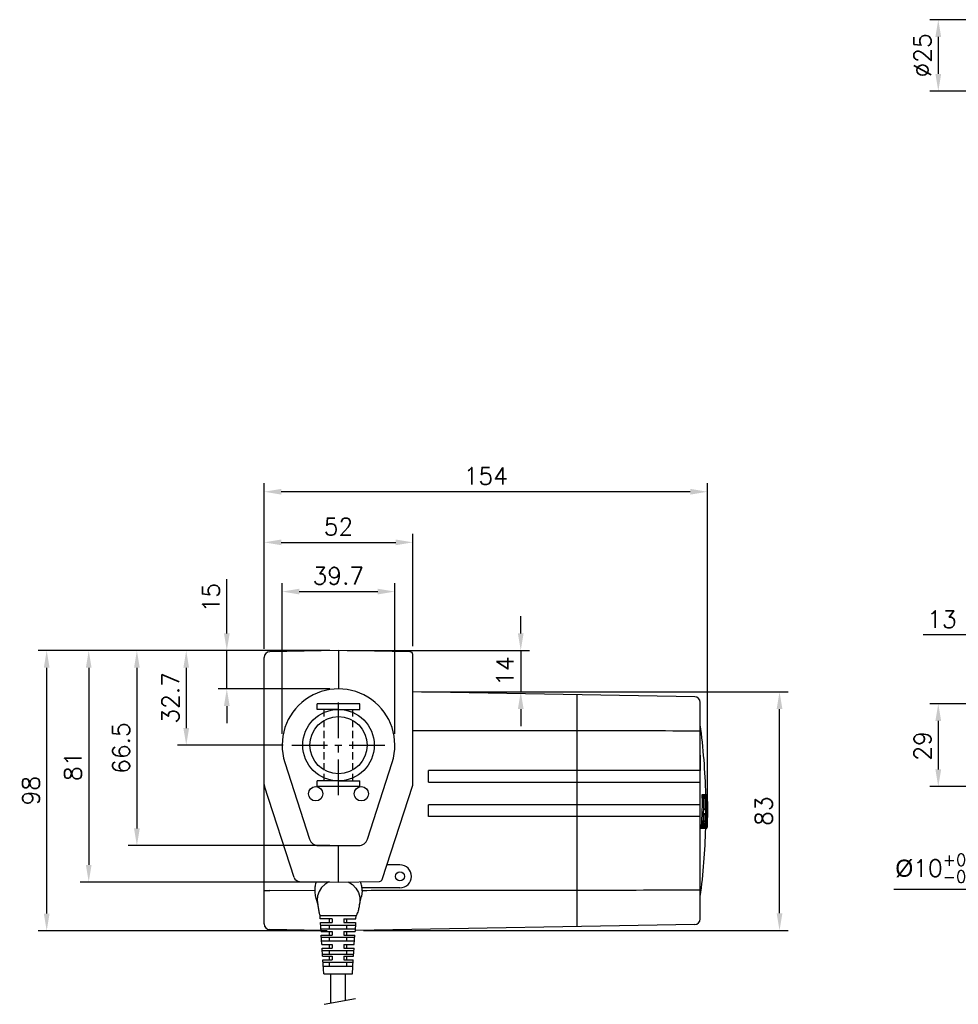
# Model space of a CAD drawing. Extents: x 229 to 1209, y 37 to 452.
# Tile 1 of 3: x 229 to 558, y 71 to 416. Entities that reach past the tile are written whole.
import ezdxf

# ---------------------------------------------------------------- set-up
doc = ezdxf.new("R2010")
doc.units = 0
doc.header["$LTSCALE"] = 10
doc.header["$MEASUREMENT"] = 0
doc.header["$PDMODE"] = 3
doc.linetypes.add('CENTER', pattern=[2, 1.25, -0.25, 0.25, -0.25])
doc.linetypes.add('HIDDEN', pattern=[0.375, 0.25, -0.125])
doc.layers.get('0').update_dxf_attribs({"linetype": 'CONTINUOUS'})
doc.layers.get('DEFPOINTS').update_dxf_attribs({"linetype": 'CONTINUOUS'})
for name, color, linetype in [('CENTER', 7, 'CENTER'), ('DIM', 7, 'CONTINUOUS'), ('HIDDEN', 7, 'HIDDEN')]:
    doc.layers.add(name, color=color, linetype=linetype)
doc.styles.get("Standard").update_dxf_attribs({"font": 'txt.shx'})
doc.dimstyles.new('W_8', dxfattribs={"dimtxt": 8, "dimasz": 3, "dimexe": 3, "dimexo": 3, "dimgap": 2.5, "dimtad": 1, "dimdec": 3, "dimtxsty": 'STANDARD', "dimblk1": 'OPEN', "dimblk2": 'OPEN', "dimsah": 1, "dimcen": -2.5, "dimclrd": 256, "dimclre": 256, "dimclrt": 256, "dimazin": 3, "dimtfac": 0.8, "dimtmove": 0, "dimatfit": 3, "dimtolj": 1})

# ---------------------------------------------------------------- blocks, each defined once
blk = doc.blocks.new('*D3')
at = {"layer": 'DEFPOINTS', "color": 0}
for p in [(366.85, 180.72), (495.05, 180.72), (346.65, 97.27)]:
    blk.add_point(p, dxfattribs=at)
at = {"layer": 'DIM'}
for p, q in [((369.85, 180.72), (498.05, 180.72)), ((495.05, 103.27), (495.05, 174.72)), ((349.65, 97.27), (498.05, 97.27))]:
    blk.add_line(p, q, dxfattribs=at)
for points in [[(494.05, 174.72), (496.05, 174.72), (495.05, 180.72)], [(494.05, 103.27), (496.05, 103.27), (495.05, 97.27)]]:
    blk.add_solid(points, dxfattribs=at)
at = {"layer": 'DIM', "insert": (489.55, 139), "char_height": 6, "attachment_point": 5, "rotation": 90}
blk.add_mtext('\\A1;83', dxfattribs=at)
blk = doc.blocks.new('*D4')
at = {"layer": 'DEFPOINTS', "color": 0}
for p in [(314.85, 250.71), (314.85, 192.75), (469.85, 140.17)]:
    blk.add_point(p, dxfattribs=at)
at = {"layer": 'DIM'}
for p, q in [((314.85, 195.75), (314.85, 253.71)), ((469.85, 143.17), (469.85, 253.71)), ((463.85, 250.71), (320.85, 250.71))]:
    blk.add_line(p, q, dxfattribs=at)
for points in [[(320.85, 251.71), (320.85, 249.71), (314.85, 250.71)], [(463.85, 251.71), (463.85, 249.71), (469.85, 250.71)]]:
    blk.add_solid(points, dxfattribs=at)
at = {"layer": 'DIM', "insert": (392.35, 256.21), "char_height": 6, "attachment_point": 5}
blk.add_mtext('\\A1;154', dxfattribs=at)
blk = doc.blocks.new('*D5')
at = {"layer": 'DEFPOINTS', "color": 0}
for p in [(340.85, 195.17), (270.36, 126.97), (340.85, 126.97)]:
    blk.add_point(p, dxfattribs=at)
at = {"layer": 'DIM'}
for p, q in [((337.85, 195.17), (267.36, 195.17)), ((270.36, 189.17), (270.36, 132.97)), ((337.85, 126.97), (267.36, 126.97))]:
    blk.add_line(p, q, dxfattribs=at)
for points in [[(269.36, 189.17), (271.36, 189.17), (270.36, 195.17)], [(269.36, 132.97), (271.36, 132.97), (270.36, 126.97)]]:
    blk.add_solid(points, dxfattribs=at)
at = {"layer": 'DIM', "insert": (264.86, 161.07), "char_height": 6, "attachment_point": 5, "rotation": 90}
blk.add_mtext('\\A1;66.5', dxfattribs=at)
blk = doc.blocks.new('*D6')
at = {"layer": 'DEFPOINTS', "color": 0}
for p in [(340.85, 195.17), (253.52, 114.17), (340.85, 114.17)]:
    blk.add_point(p, dxfattribs=at)
at = {"layer": 'DIM'}
for p, q in [((337.85, 195.17), (250.52, 195.17)), ((253.52, 189.17), (253.52, 120.17)), ((337.85, 114.17), (250.52, 114.17))]:
    blk.add_line(p, q, dxfattribs=at)
for points in [[(252.52, 189.17), (254.52, 189.17), (253.52, 195.17)], [(252.52, 120.17), (254.52, 120.17), (253.52, 114.17)]]:
    blk.add_solid(points, dxfattribs=at)
at = {"layer": 'DIM', "insert": (248.02, 154.67), "char_height": 6, "attachment_point": 5, "rotation": 90}
blk.add_mtext('\\A1;81', dxfattribs=at)
blk = doc.blocks.new('*D7')
at = {"layer": 'DEFPOINTS', "color": 0}
for p in [(238.82, 195.17), (340.85, 195.17), (339.85, 97.17)]:
    blk.add_point(p, dxfattribs=at)
at = {"layer": 'DIM'}
for p, q in [((337.85, 195.17), (235.82, 195.17)), ((238.82, 103.17), (238.82, 189.17)), ((336.85, 97.17), (235.82, 97.17))]:
    blk.add_line(p, q, dxfattribs=at)
for points in [[(237.82, 189.17), (239.82, 189.17), (238.82, 195.17)], [(237.82, 103.17), (239.82, 103.17), (238.82, 97.17)]]:
    blk.add_solid(points, dxfattribs=at)
at = {"layer": 'DIM', "insert": (233.32, 146.17), "char_height": 6, "attachment_point": 5, "rotation": 90}
blk.add_mtext('\\A1;98', dxfattribs=at)
blk = doc.blocks.new('*D8')
at = {"layer": 'DEFPOINTS', "color": 0}
for p in [(340.85, 195.17), (366.85, 180.72), (404.58, 180.72)]:
    blk.add_point(p, dxfattribs=at)
at = {"layer": 'DIM'}
for p, q in [((404.58, 201.17), (404.58, 207.17)), ((343.85, 195.17), (407.58, 195.17)), ((404.58, 195.17), (404.58, 180.72)), ((369.85, 180.72), (407.58, 180.72)), ((404.58, 174.72), (404.58, 168.72))]:
    blk.add_line(p, q, dxfattribs=at)
for points in [[(403.58, 201.17), (405.58, 201.17), (404.58, 195.17)], [(403.58, 174.72), (405.58, 174.72), (404.58, 180.72)]]:
    blk.add_solid(points, dxfattribs=at)
at = {"layer": 'DIM', "insert": (399.08, 187.95), "char_height": 6, "attachment_point": 5, "rotation": 90}
blk.add_mtext('\\A1;14', dxfattribs=at)
blk = doc.blocks.new('*D9')
at = {"layer": 'DEFPOINTS', "color": 0}
for p in [(360.55, 215.79), (321.15, 163.07), (360.55, 163.07)]:
    blk.add_point(p, dxfattribs=at)
at = {"layer": 'DIM'}
for p, q in [((321.15, 166.07), (321.15, 218.79)), ((360.55, 166.07), (360.55, 218.79)), ((327.15, 215.79), (354.55, 215.79))]:
    blk.add_line(p, q, dxfattribs=at)
for points in [[(327.15, 216.79), (327.15, 214.79), (321.15, 215.79)], [(354.55, 216.79), (354.55, 214.79), (360.55, 215.79)]]:
    blk.add_solid(points, dxfattribs=at)
at = {"layer": 'DIM', "insert": (340.79, 221.29), "char_height": 6, "attachment_point": 5}
blk.add_mtext('\\A1;39.7', dxfattribs=at)
blk = doc.blocks.new('*D10')
at = {"layer": 'DEFPOINTS', "color": 0}
for p in [(340.85, 195.17), (301.8, 181.77), (340.85, 181.77)]:
    blk.add_point(p, dxfattribs=at)
at = {"layer": 'DIM'}
for p, q in [((301.8, 201.17), (301.8, 220.17)), ((337.85, 195.17), (298.8, 195.17)), ((301.8, 181.77), (301.8, 195.17)), ((337.85, 181.77), (298.8, 181.77)), ((301.8, 175.77), (301.8, 169.77))]:
    blk.add_line(p, q, dxfattribs=at)
for points in [[(300.8, 201.17), (302.8, 201.17), (301.8, 195.17)], [(300.8, 175.77), (302.8, 175.77), (301.8, 181.77)]]:
    blk.add_solid(points, dxfattribs=at)
at = {"layer": 'DIM', "insert": (296.3, 213.67), "char_height": 6, "attachment_point": 5, "rotation": 90}
blk.add_mtext('\\A1;15', dxfattribs=at)
blk = doc.blocks.new('*D11')
at = {"layer": 'DEFPOINTS', "color": 0}
for p in [(340.85, 195.17), (287.61, 162.07), (324.56, 162.07)]:
    blk.add_point(p, dxfattribs=at)
at = {"layer": 'DIM'}
for p, q in [((337.85, 195.17), (284.61, 195.17)), ((287.61, 189.17), (287.61, 168.07)), ((321.56, 162.07), (284.61, 162.07))]:
    blk.add_line(p, q, dxfattribs=at)
for points in [[(286.61, 189.17), (288.61, 189.17), (287.61, 195.17)], [(286.61, 168.07), (288.61, 168.07), (287.61, 162.07)]]:
    blk.add_solid(points, dxfattribs=at)
at = {"layer": 'DIM', "insert": (282.11, 178.62), "char_height": 6, "attachment_point": 5, "rotation": 90}
blk.add_mtext('\\A1;32.7', dxfattribs=at)
blk = doc.blocks.new('*D12')
at = {"layer": 'DEFPOINTS', "color": 0}
for p in [(366.85, 233), (366.85, 193.74), (314.85, 192.75)]:
    blk.add_point(p, dxfattribs=at)
at = {"layer": 'DIM'}
for p, q in [((314.85, 195.75), (314.85, 236)), ((366.85, 196.74), (366.85, 236)), ((320.85, 233), (360.85, 233))]:
    blk.add_line(p, q, dxfattribs=at)
for points in [[(320.85, 234), (320.85, 232), (314.85, 233)], [(360.85, 234), (360.85, 232), (366.85, 233)]]:
    blk.add_solid(points, dxfattribs=at)
at = {"layer": 'DIM', "insert": (340.85, 238.5), "char_height": 6, "attachment_point": 5}
blk.add_mtext('\\A1;52', dxfattribs=at)
blk = doc.blocks.new('*D14')
at = {"layer": 'DEFPOINTS', "color": 0}
for p in [(583.33, 200.61), (583.33, 182.38), (570.33, 171.57)]:
    blk.add_point(p, dxfattribs=at)
at = {"layer": 'DIM'}
for p, q in [((570.33, 174.57), (570.33, 203.61)), ((583.33, 185.38), (583.33, 203.61)), ((564.33, 200.61), (545.33, 200.61)), ((583.33, 200.61), (570.33, 200.61)), ((589.33, 200.61), (595.33, 200.61))]:
    blk.add_line(p, q, dxfattribs=at)
for points in [[(564.33, 201.61), (564.33, 199.61), (570.33, 200.61)], [(589.33, 201.61), (589.33, 199.61), (583.33, 200.61)]]:
    blk.add_solid(points, dxfattribs=at)
at = {"layer": 'DIM', "insert": (551.83, 206.11), "char_height": 6, "attachment_point": 5}
blk.add_mtext('\\A1;13', dxfattribs=at)
blk = doc.blocks.new('*D15')
at = {"layer": 'DEFPOINTS', "color": 0}
for p in [(578.33, 147.57), (588.33, 147.57), (588.33, 111.64)]:
    blk.add_point(p, dxfattribs=at)
at = {"layer": 'DIM'}
for p, q in [((578.33, 144.57), (578.33, 108.64)), ((588.33, 144.57), (588.33, 108.64)), ((572.33, 111.64), (535, 111.64)), ((588.33, 111.64), (578.33, 111.64)), ((594.33, 111.64), (600.33, 111.64))]:
    blk.add_line(p, q, dxfattribs=at)
for points in [[(572.33, 112.64), (572.33, 110.64), (578.33, 111.64)], [(594.33, 112.64), (594.33, 110.64), (588.33, 111.64)]]:
    blk.add_solid(points, dxfattribs=at)
at = {"layer": 'DIM', "insert": (550.66, 119.04), "char_height": 6, "attachment_point": 5}
blk.add_mtext('\\A1;\\A1;{\\f????|b0|i0|c0|p54;%%c}10{\\H0.7x;\\S+0.2^ -0;}', dxfattribs=at)
blk = doc.blocks.new('*D16')
at = {"layer": 'DEFPOINTS', "color": 0}
for p in [(575.83, 176.57), (550.56, 147.57), (575.83, 147.57)]:
    blk.add_point(p, dxfattribs=at)
at = {"layer": 'DIM'}
for p, q in [((572.83, 176.57), (547.56, 176.57)), ((550.56, 170.57), (550.56, 153.57)), ((572.83, 147.57), (547.56, 147.57))]:
    blk.add_line(p, q, dxfattribs=at)
for points in [[(549.56, 170.57), (551.56, 170.57), (550.56, 176.57)], [(549.56, 153.57), (551.56, 153.57), (550.56, 147.57)]]:
    blk.add_solid(points, dxfattribs=at)
at = {"layer": 'DIM', "insert": (545.06, 161.81), "char_height": 6, "attachment_point": 5, "rotation": 90}
blk.add_mtext('\\A1;29', dxfattribs=at)
blk = doc.blocks.new('*D17')
at = {"layer": 'DEFPOINTS', "color": 0}
for p in [(573.17, 415.81), (550.56, 390.82), (573.17, 390.82)]:
    blk.add_point(p, dxfattribs=at)
at = {"layer": 'DIM'}
for p, q in [((570.17, 415.81), (547.56, 415.81)), ((550.56, 409.81), (550.56, 396.82)), ((570.17, 390.82), (547.56, 390.82))]:
    blk.add_line(p, q, dxfattribs=at)
for points in [[(549.56, 409.81), (551.56, 409.81), (550.56, 415.81)], [(549.56, 396.82), (551.56, 396.82), (550.56, 390.82)]]:
    blk.add_solid(points, dxfattribs=at)
at = {"layer": 'DIM', "insert": (545.06, 403.31), "char_height": 6, "attachment_point": 5, "rotation": 90}
blk.add_mtext('\\A1;%%c25', dxfattribs=at)

msp = doc.modelspace()

# ---------------------------------------------------------------- linework, layer by layer
for p, q in [((340.8522, 195.1735), (316.8173, 194.754)), ((340.8522, 195.1735), (340.8522, 181.7735)), ((365.8696, 194.7368), (340.8522, 195.1735)), ((366.8522, 148.028), (366.8522, 193.737)), ((314.8522, 99.5928), (314.8522, 192.7543)), ((465.3871, 178.9997), (366.8522, 180.7197)), ((424.3522, 98.631), (424.3522, 179.716)), ((348.3522, 176.5735), (333.3522, 176.5735)), ((333.3522, 174.5735), (333.3522, 176.5735)), ((348.3522, 174.5735), (348.3522, 176.5735)), ((467.3522, 101.347), (467.3522, 177)), ((340.8522, 174.5735), (333.3522, 174.5735)), ((340.8522, 174.5735), (348.3522, 174.5735)), ((424.3522, 167.0692), (366.8522, 167.1411)), ((322.0973, 156.0448), (330.7283, 129.1942)), ((350.976, 129.1942), (359.607, 156.0448)), ((467.3439, 153.1735), (372.3522, 153.1735)), ((372.3522, 149.1735), (372.3522, 153.1735)), ((340.8522, 149.5735), (333.3522, 149.5735)), ((333.3522, 147.5735), (333.3522, 149.5735)), ((340.8522, 149.5735), (348.3522, 149.5735)), ((348.3522, 147.5735), (348.3522, 149.5735)), ((372.3522, 149.1735), (467.3522, 149.1735)), ((325.3258, 115.7936), (314.9501, 147.7268)), ((348.3522, 147.5735), (333.3522, 147.5735)), ((356.1581, 115.1152), (366.8522, 148.028)), ((469.769, 144.7289), (467.8881, 144.7289)), ((467.8812, 143.7928), (468.4801, 143.7928)), ((468.0074, 143.4982), (468.5104, 143.4982)), ((468.7497, 143.4982), (469.1557, 143.4982)), ((468.7863, 143.7928), (469.1325, 143.7928)), ((469.322, 143.4982), (469.5016, 143.4982)), ((469.3948, 143.7928), (469.4361, 143.7928)), ((469.4685, 143.7928), (469.4838, 143.7928)), ((469.6123, 143.3453), (469.7225, 143.3453)), ((469.6452, 143.7928), (469.6795, 143.7928)), ((469.7956, 142.3886), (469.8291, 142.3886)), ((467.3522, 141.1735), (372.3522, 141.1735)), ((372.3522, 137.1735), (372.3522, 141.1735)), ((468.6406, 137.8815), (469.0737, 137.8815)), ((468.6648, 138.1761), (469.0563, 138.1761)), ((468.7175, 139.7537), (469.1177, 139.7537)), ((469.0997, 139.5803), (468.7175, 139.5803)), ((467.3522, 137.1735), (372.3522, 137.1735)), ((469.7315, 133.0275), (469.7986, 135.0758)), ((469.7687, 133.0275), (469.8151, 135.0759)), ((467.5004, 133.0275), (469.6898, 133.0275)), ((468.1589, 133.9636), (467.5555, 133.9636)), ((468.8959, 133.9636), (468.5925, 133.9636)), ((469.2078, 133.9636), (469.2573, 133.9636)), ((469.7199, 133.0275), (469.7687, 133.0275)), ((333.7748, 126.9735), (347.9295, 126.9735)), ((340.8522, 114.1735), (340.8522, 126.9735)), ((362.3522, 120.1735), (357.8017, 120.1735)), ((327.193, 114.4119), (340.8522, 114.1735)), ((340.8522, 114.1735), (355.2245, 114.4244)), ((332.527, 111.1839), (316.8173, 111.2035)), ((349.1314, 111.1838), (348.854, 109.1075)), ((362.3522, 112.1735), (349.0764, 112.1735)), ((332.8397, 108.9802), (333.5759, 106.2118)), ((348.1529, 106.3068), (348.8539, 109.1072)), ((334.7377, 97.2802), (316.8173, 97.593)), ((465.3871, 99.3473), (346.6519, 97.2747))]:
    msp.add_line(p, q)
at = {"ltscale": 0.5}
for p, q in [((346.995, 102.3979), (334.395, 102.3979)), ((334.4886, 101.3749), (334.395, 102.3979)), ((338.695, 101.3749), (334.4886, 101.3749)), ((334.759, 96.952), (334.5558, 100.0828)), ((334.5558, 100.0828), (338.695, 100.0828)), ((337.695, 100.0749), (337.695, 101.3749)), ((338.695, 101.3749), (338.695, 100.0749)), ((342.695, 101.3749), (346.9014, 101.3749)), ((342.695, 101.3749), (342.695, 100.0749)), ((342.695, 100.0828), (346.8342, 100.0828)), ((343.695, 101.3749), (343.695, 100.0749)), ((346.8342, 100.0828), (346.631, 96.952)), ((346.9014, 101.3749), (346.995, 102.3979)), ((334.6234, 99.0936), (346.7666, 99.0936)), ((334.691, 97.7936), (346.699, 97.7936)), ((334.759, 96.952), (338.695, 96.952)), ((337.695, 97.7857), (337.695, 99.0857)), ((337.695, 95.652), (337.695, 96.952)), ((338.695, 96.952), (338.695, 95.652)), ((342.695, 96.952), (346.631, 96.952)), ((342.695, 96.952), (342.695, 95.652)), ((343.695, 99.0857), (343.695, 97.7857)), ((343.695, 96.952), (343.695, 95.652)), ((334.8266, 95.652), (338.695, 95.652)), ((335.0294, 92.3736), (334.8266, 95.652)), ((334.8942, 94.9736), (346.4958, 94.9736)), ((334.9618, 93.6736), (346.4282, 93.6736)), ((337.695, 93.6736), (337.695, 94.9736)), ((342.695, 95.652), (346.5634, 95.652)), ((343.695, 94.9736), (343.695, 93.6736)), ((346.3606, 92.3736), (346.5634, 95.652)), ((335.0294, 92.3736), (338.695, 92.3736)), ((335.097, 91.0736), (338.695, 91.0736)), ((335.2998, 88.2615), (335.097, 91.0736)), ((335.1646, 90.2398), (346.2254, 90.2398)), ((337.695, 91.0736), (337.695, 92.3736)), ((337.695, 88.9398), (337.695, 90.2398)), ((338.695, 92.3736), (338.695, 91.0736)), ((342.695, 92.3736), (346.3606, 92.3736)), ((342.695, 92.3736), (342.695, 91.0736)), ((342.695, 91.0736), (346.293, 91.0736)), ((343.695, 92.3736), (343.695, 91.0736)), ((343.695, 90.2398), (343.695, 88.9398)), ((346.0902, 88.2615), (346.293, 91.0736)), ((335.2322, 88.9398), (346.1578, 88.9398)), ((335.2998, 88.2615), (338.695, 88.2615)), ((335.695, 82.0602), (335.3674, 86.9615)), ((335.3674, 86.9615), (338.695, 86.9615)), ((335.435, 86.1277), (345.955, 86.1277)), ((335.435, 86.1277), (345.955, 86.1277)), ((337.695, 86.9615), (337.695, 88.2615)), ((337.695, 84.8277), (337.695, 86.1277)), ((337.695, 84.8277), (337.695, 86.1277)), ((338.695, 88.2615), (338.695, 86.9615)), ((342.695, 88.2615), (346.0902, 88.2615)), ((342.695, 88.2615), (342.695, 86.9615)), ((342.695, 86.9615), (346.0226, 86.9615)), ((343.695, 88.2615), (343.695, 86.9615)), ((343.695, 86.1277), (343.695, 84.8277)), ((343.695, 86.1277), (343.695, 84.8277)), ((345.695, 82.0602), (346.0226, 86.9615)), ((335.5026, 84.8277), (345.8874, 84.8277)), ((335.695, 82.0602), (345.695, 82.0602)), ((338.045, 82.0602), (338.045, 71.8457)), ((343.345, 72.8292), (343.345, 82.0602)), ((335.8673, 71.4417), (346.7554, 73.462))]:
    msp.add_line(p, q, dxfattribs=at)
for points in [[(469.7986, 135.0758), (469.8388, 137.1246), (469.8522, 139.1735)], [(469.8151, 135.0759), (469.8429, 137.1246), (469.8522, 139.1735)], [(337.5146, 114.2318), (336.1093, 113.3799), (334.9401, 112.2569), (334.0647, 110.9187), (333.5267, 109.4318), (333.3524, 107.8699), (333.5757, 106.2125)], [(344.1897, 114.2318), (345.7115, 113.2887), (346.9461, 112.0286), (347.8207, 110.5261), (348.2838, 108.8698), (348.3081, 107.1574), (348.1523, 106.3069)]]:
    msp.add_lwpolyline(points)
for centre, radius in [((340.8522, 162.0735), 12.5), ((340.8522, 162.0735), 10), ((332.8522, 145.0735), 2.5), ((348.8522, 145.0735), 2.5), ((362.3522, 116.1735), 1.6)]:
    msp.add_circle(centre, radius)
for centre, radius, start, end in [((316.8522, 192.7543), 2, 91, 180), ((365.8522, 193.737), 1, 0.000008, 89), ((340.8522, 162.0735), 19.7, 342.180194, 197.819806), ((465.3522, 177), 2, 0, 89), ((243.3522, 139.1735), 226, 1.408549, 7.62815), ((316.8522, 148.3448), 2, 180, 198), ((243.3522, 139.1735), 226, 352.37185, 358.441287), ((333.7748, 130.1735), 3.2, 197.819806, 270), ((347.9295, 130.1735), 3.2, 270, 342.180194), ((362.3522, 116.1735), 4, 270, 90), ((327.2279, 116.4116), 2, 198, 269), ((355.2071, 115.4242), 1, 270.99998, 341.999939), ((465.3522, 101.347), 2, 271, 0), ((316.8522, 99.5927), 2, 180, 269)]:
    msp.add_arc(centre, radius, start, end)
for points in [[(465.3871, 167.0178), (458.5479, 167.0264), (445.8696, 167.0423), (433.1913, 167.0581), (424.3522, 167.0692)], [(465.3871, 111.3292), (458.5479, 111.3206), (445.8696, 111.3048), (433.1913, 111.2889), (424.3522, 111.2778)]]:
    msp.add_open_spline(points, degree=3, knots=[0, 0, 0, 0, 20.5174685, 38.03493465, 38.03493465, 38.03493465, 38.03493465])
for points in [[(467.3522, 166.8738), (467.2567, 166.9178), (466.9792, 166.9577), (466.5457, 166.9894), (465.9975, 167.0101), (465.3871, 167.0178)], [(467.3522, 158.6312), (467.3288, 158.2905), (467.2634, 157.9735)], [(467.2634, 157.9735), (467.2918, 156.8972), (467.3147, 155.7426), (467.3321, 154.5034), (467.3439, 153.1735)], [(467.8881, 144.7289), (467.8863, 144.4167), (467.884, 144.1047), (467.8812, 143.7928)], [(468.3914, 144.7289), (468.3895, 144.4167), (468.3872, 144.1047), (468.3844, 143.7928)], [(468.862, 143.7928), (468.8631, 144.1048), (468.8636, 144.4168), (468.8637, 144.7289)], [(469.0631, 144.7289), (469.0639, 144.4169)], [(469.3948, 143.7928), (469.3933, 144.1051), (469.3912, 144.4172), (469.3888, 144.7289)], [(469.4292, 144.7289), (469.4319, 144.4172)], [(469.655, 143.7928), (469.6515, 144.1053), (469.6475, 144.4173), (469.643, 144.7289)], [(469.6667, 144.7289), (469.6714, 144.4169)], [(469.7757, 144.4062), (469.769, 144.7289)], [(469.7808, 144.7289), (469.788, 144.4068)], [(468.0074, 143.4982), (467.955, 140.4157), (467.8583, 137.3607), (467.7172, 134.3105)], [(468.0074, 143.4982), (468.0058, 143.6042), (467.9991, 143.7007), (467.9889, 143.7683), (467.9771, 143.7928)], [(468.5104, 143.4982), (468.4581, 140.4155), (468.3859, 138.0107)], [(468.5104, 143.4982), (468.5087, 143.6043), (468.5021, 143.7009), (468.4919, 143.7684), (468.4801, 143.7928)], [(468.694, 139.8739), (468.7192, 141.0604), (468.7378, 142.2508), (468.7497, 143.4447)], [(468.7552, 143.6248), (468.7497, 143.4447)], [(468.7863, 143.7928), (468.7682, 143.7487), (468.7552, 143.6248)], [(469.0639, 144.4169), (469.0642, 144.1048)], [(469.0642, 144.1048), (469.064, 143.7928)], [(469.1556, 143.4459), (469.1504, 142.2458), (469.1377, 140.9971), (469.1177, 139.7537)], [(469.1539, 143.6044), (469.1487, 143.7009), (469.141, 143.7684), (469.1325, 143.7928)], [(469.1557, 143.4982), (469.1539, 143.6044)], [(469.1557, 143.4982), (469.1556, 143.4459)], [(469.2942, 139.7503), (469.3049, 140.4808), (469.322, 143.4452)], [(469.3247, 143.6251), (469.3216, 143.5008)], [(469.3216, 143.5008), (469.322, 143.4452)], [(469.3445, 143.7928), (469.3327, 143.7488), (469.3247, 143.6251)], [(469.5019, 143.4463), (469.5044, 142.3502), (469.5009, 141.2023), (469.4911, 140.0545), (469.4751, 138.9066), (469.4529, 137.7588), (469.4244, 136.6103), (469.3896, 135.4609), (469.3578, 134.557)], [(469.4319, 144.4172), (469.4342, 144.1052)], [(469.4342, 144.1052), (469.4361, 143.7928)], [(469.4899, 143.7683), (469.4838, 143.7928)], [(469.4997, 143.6043), (469.4956, 143.7008), (469.4899, 143.7683)], [(469.4928, 134.5521), (469.5286, 135.6761), (469.5583, 136.7958), (469.582, 137.9115), (469.5997, 139.0226), (469.6116, 140.1298), (469.6176, 141.2346), (469.6179, 142.3394), (469.6123, 143.4466)], [(469.5016, 143.4982), (469.4997, 143.6043)], [(469.5016, 143.4982), (469.5019, 143.4463)], [(469.624, 143.7928), (469.6169, 143.749), (469.6128, 143.6259)], [(469.6128, 143.6259), (469.6123, 143.4466)], [(469.6714, 144.4169), (469.6757, 144.105)], [(469.6757, 144.105), (469.6795, 143.7928)], [(469.7061, 143.7573), (469.7, 143.7928)], [(469.7182, 143.5142), (469.7125, 143.6587), (469.7061, 143.7573)], [(469.7225, 143.3453), (469.7182, 143.5142)], [(469.7225, 143.3453), (469.7383, 142.4528), (469.7503, 141.5784), (469.7589, 140.7185), (469.7641, 139.8706), (469.7662, 139.0307), (469.7651, 138.1934), (469.7609, 137.3547), (469.7536, 136.516), (469.7432, 135.6765), (469.7294, 134.8237)], [(469.7789, 143.7928), (469.7768, 143.7563), (469.7764, 143.6528)], [(469.7817, 144.0943), (469.7757, 144.4062)], [(469.7764, 143.6528), (469.7777, 143.4984)], [(469.7777, 143.4984), (469.7791, 143.4492)], [(469.7791, 143.4492), (469.7805, 143.3166)], [(469.8196, 138.939), (469.8192, 139.5692), (469.817, 140.1982), (469.8131, 140.8254), (469.8075, 141.4496), (469.8002, 142.0717), (469.7912, 142.6933), (469.7805, 143.3166)], [(469.787, 143.7928), (469.7817, 144.0943)], [(469.788, 144.4068), (469.7945, 144.0948)], [(469.7945, 144.0948), (469.8004, 143.7928)], [(469.8095, 143.5396), (469.805, 143.7268)], [(469.815, 143.2655), (469.8095, 143.5396)], [(469.8205, 142.9521), (469.815, 143.2655)], [(469.8291, 142.3886), (469.8254, 142.6474), (469.8205, 142.9521)], [(469.8291, 142.3886), (469.8369, 141.6932), (469.8416, 141.0693), (469.8438, 140.4954), (469.8441, 139.9442), (469.8426, 139.3809)], [(468.3859, 138.0107), (468.3616, 137.3602), (468.2494, 134.8578)], [(468.5127, 134.8456), (468.5607, 135.8993), (468.6033, 136.9508), (468.6406, 138.0027)], [(468.6648, 138.1761), (468.6545, 138.1542), (468.6459, 138.0924), (468.6406, 138.0027)], [(468.694, 139.8739), (468.694, 139.768), (468.6987, 139.6717), (468.7071, 139.6045), (468.7175, 139.5803)], [(469.0737, 137.8815), (469.0371, 136.6933), (468.9938, 135.505), (468.9435, 134.3098)], [(469.0737, 137.8815), (469.0745, 137.9878), (469.0714, 138.0843), (469.0649, 138.1518), (469.0563, 138.1761)], [(469.0997, 139.5803), (469.1077, 139.6024), (469.1141, 139.6642), (469.1177, 139.7537)], [(469.1455, 134.5521), (469.2466, 137.5363), (469.2626, 138.172)], [(469.2626, 138.172), (469.2913, 139.5765)], [(469.2913, 139.5765), (469.2942, 139.7503)], [(469.8036, 136.4112), (469.8103, 137.0443), (469.8151, 137.6764), (469.8182, 138.3082), (469.8196, 138.939)], [(469.8388, 138.7678), (469.8318, 138.0712), (469.8204, 137.2837), (469.8036, 136.4112)], [(469.8426, 139.3809), (469.8388, 138.7678)], [(467.7022, 134.1321), (467.7172, 134.3105)], [(467.7172, 134.3105), (467.8851, 134.3105), (468.0529, 134.3098), (468.2208, 134.3098)], [(468.2059, 134.1317), (468.2208, 134.3098)], [(468.2494, 134.8578), (468.2208, 134.3098)], [(468.5127, 134.8456), (468.5071, 134.687), (468.5053, 134.5272), (468.5074, 134.3746), (468.5133, 134.2373), (468.5227, 134.1224), (468.535, 134.0358), (468.5497, 133.9819), (468.566, 133.9636)], [(468.5102, 134.3098), (468.6089, 134.3098), (468.7762, 134.3098), (468.9435, 134.3098)], [(468.9316, 134.132), (468.9435, 134.3098)], [(469.1455, 134.5521), (469.1405, 134.34), (469.143, 134.1463), (469.1524, 134.0118), (469.1668, 133.9636)], [(469.1409, 134.3098), (469.1814, 134.3098), (469.3484, 134.3098)], [(469.3387, 134.1323), (469.3484, 134.3098)], [(469.3578, 134.557), (469.3484, 134.3098)], [(469.4928, 134.5521), (469.488, 134.34), (469.4884, 134.1465)], [(469.7243, 134.5475), (469.7122, 133.9594)], [(469.7294, 134.8237), (469.7243, 134.5475)], [(467.5555, 133.9636), (467.5376, 133.6519), (467.5192, 133.3399), (467.5004, 133.0275)], [(467.6551, 133.9636), (467.6802, 134.0082), (467.7022, 134.1321)], [(468.0595, 133.9636), (468.0416, 133.6519), (468.0233, 133.3399), (468.0045, 133.0275)], [(468.1589, 133.9636), (468.1839, 134.0081), (468.2059, 134.1317)], [(468.5428, 133.0275), (468.5599, 133.3403), (468.5764, 133.6523), (468.5925, 133.9636)], [(468.8069, 133.6525), (468.7913, 133.3405), (468.7751, 133.0275)], [(468.8221, 133.9636), (468.8069, 133.6525)], [(468.8959, 133.9636), (468.9147, 134.0082), (468.9316, 134.132)], [(469.1661, 133.0275), (469.1806, 133.3416), (469.1945, 133.6536), (469.2078, 133.9636)], [(469.2306, 133.3418), (469.2163, 133.0275)], [(469.2442, 133.6537), (469.2306, 133.3418)], [(469.2573, 133.9636), (469.2442, 133.6537)], [(469.3117, 133.9636), (469.3256, 134.0083), (469.3387, 134.1323)], [(469.4884, 134.1465), (469.4939, 134.0118), (469.4925, 134.0002)], [(469.4925, 134.0002), (469.5033, 133.9636)], [(469.4952, 133.0275), (469.5078, 133.3452), (469.5197, 133.657), (469.5309, 133.9636)], [(469.7122, 133.9594), (469.7118, 133.9453), (469.6898, 133.0275)], [(333.0837, 114.3091), (332.6557, 112.7524), (332.527, 111.1839)], [(349.1314, 111.1838), (349.0023, 112.7401), (348.5678, 114.3082)], [(314.8522, 111.3468), (314.9476, 111.303), (315.2252, 111.2634), (315.6586, 111.2317), (316.2068, 111.2111), (316.8173, 111.2035)], [(332.527, 111.1839), (332.7333, 109.4241), (332.8397, 108.9803)], [(424.3522, 111.2778), (399.3087, 111.2465), (374.2352, 111.2152), (349.1314, 111.1838)], [(467.3522, 111.4732), (467.2567, 111.4292), (466.9792, 111.3894), (466.5457, 111.3576), (465.9975, 111.3369), (465.3871, 111.3292)], [(333.5757, 106.2125), (333.8193, 104.8093), (334.0508, 103.4792), (334.395, 102.3979)], [(348.1286, 106.2125), (347.8851, 104.8093), (347.4205, 103.3636), (346.995, 102.3979)]]:
    msp.add_spline(points, degree=3)
at = {"layer": 'CENTER'}
for p, q in [((340.8522, 144.5473), (340.8522, 178.1321)), ((324.5557, 162.0735), (357.0689, 162.0735))]:
    msp.add_line(p, q, dxfattribs=at)
at = {"layer": 'HIDDEN'}
for p, q in [((335.8522, 149.5735), (335.8522, 174.5735)), ((345.8522, 149.5735), (345.8522, 174.5735))]:
    msp.add_line(p, q, dxfattribs=at)

# ---------------------------------------------------------------- dimensions: what is measured, and where the dimension line sits
at = {"layer": 'DIM'}
for base, p1, p2, text, picture, middle in [((550.5573, 390.8166), (573.17, 415.8086), (573.17, 390.8166), '%%c25', '*D17', (550.5573, 403.3126)), ((301.7983, 181.7735), (340.8522, 195.1735), (340.8522, 181.7735), '15', '*D10', (301.7983, 213.6735)), ((404.578, 180.7197), (340.8522, 195.1735), (366.8522, 180.7197), '14', '*D8', (404.578, 187.9466)), ((270.3636, 126.9735), (340.8522, 195.1735), (340.8522, 126.9735), '66.5', '*D5', (270.3636, 161.0735)), ((287.6122, 162.0735), (340.8522, 195.1735), (324.5557, 162.0735), '32.7', '*D11', (287.6122, 178.6235)), ((495.0495, 180.7197), (346.6519, 97.2747), (366.8522, 180.7197), '83', '*D3', (495.0495, 138.9972))]:
    dim = msp.add_linear_dim(base=base, p1=p1, p2=p2, angle=90, text=text, dimstyle='W_8', override={"dimtxt": 6, "dimasz": 6, "dimsah": 0, "dimtp": 0.2, "dimtdec": 3}, dxfattribs=at)
    dim.commit()
    dim.dimension.update_dxf_attribs({"geometry": picture, "text_midpoint": middle, "dimtype": 160})
for base, p1, p2, text, picture, middle in [((314.8522, 250.7089), (469.8522, 140.1735), (314.8522, 192.7543), '154', '*D4', (392.3522, 250.7089)), ((360.5522, 215.7872), (321.1522, 163.0735), (360.5522, 163.0735), '39.7', '*D9', (340.7904, 215.7872)), ((588.325, 111.6354), (578.325, 147.5735), (588.325, 147.5735), '\\A1;{\\f????|b0|i0|c0|p54;%%c}<>{\\H0.7x;\\S+0.2^ -0;}', '*D15', (550.6607, 111.6354))]:
    dim = msp.add_linear_dim(base=base, p1=p1, p2=p2, text=text, dimstyle='W_8', override={"dimtxt": 6, "dimasz": 6, "dimsah": 0, "dimtp": 0.2, "dimtdec": 3}, dxfattribs=at)
    dim.commit()
    dim.dimension.update_dxf_attribs({"geometry": picture, "text_midpoint": middle, "dimtype": 160})
for base, p1, p2, picture, middle in [((366.8522, 232.9976), (314.8522, 192.7543), (366.8522, 193.737), '*D12', (340.8522, 232.9976)), ((583.325, 200.6056), (570.325, 171.5735), (583.325, 182.3767), '*D14', (551.825, 200.6056))]:
    dim = msp.add_linear_dim(base=base, p1=p1, p2=p2, dimstyle='W_8', override={"dimtxt": 6, "dimasz": 6, "dimsah": 0, "dimtp": 0.2, "dimtdec": 3}, dxfattribs=at)
    dim.commit()
    dim.dimension.update_dxf_attribs({"geometry": picture, "text_midpoint": middle, "dimtype": 160})
for base, p1, p2, picture, middle in [((238.8226, 195.1735), (339.8522, 97.1735), (340.8522, 195.1735), '*D7', (238.8226, 146.1735)), ((253.5236, 114.1735), (340.8522, 195.1735), (340.8522, 114.1735), '*D6', (253.5236, 154.6735)), ((550.5573, 147.5735), (575.825, 176.5735), (575.825, 147.5735), '*D16', (550.5573, 161.8084))]:
    dim = msp.add_linear_dim(base=base, p1=p1, p2=p2, angle=90, dimstyle='W_8', override={"dimtxt": 6, "dimasz": 6, "dimsah": 0, "dimtp": 0.2, "dimtdec": 3}, dxfattribs=at)
    dim.commit()
    dim.dimension.update_dxf_attribs({"geometry": picture, "text_midpoint": middle, "dimtype": 160})

doc.saveas('drawing.dxf')
